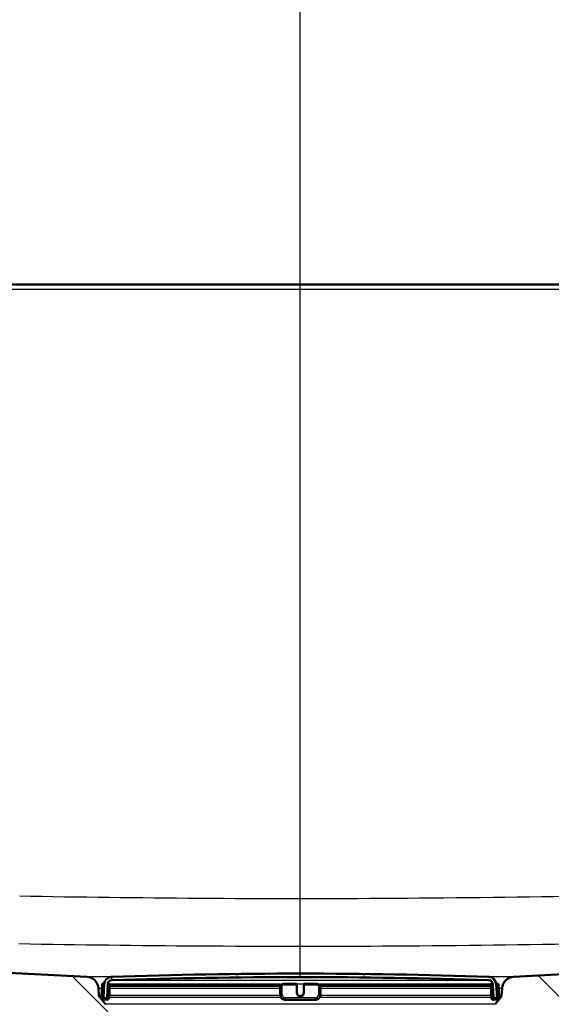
# Model space of a CAD drawing. Header units: millimetres. Extents: x 100 to 2000, y 93 to 2870.
# Tile 33 of 36: x 571 to 725, y 1561 to 1845. Entities that reach past the tile are written whole.
import ezdxf

# ---------------------------------------------------------------- set-up
doc = ezdxf.new("R2010")
doc.units = ezdxf.units.MM
doc.header["$LTSCALE"] = 10
for name, color, linetype, lineweight in [('Dimensions(ISO)', 7, 'Continuous', 25), ('Hatch', 7, 'Continuous', 9), ('Visible Edges(ISO)', 7, 'Continuous', 50), ('Visible Tangent Edges(ISO)', 7, 'Continuous', 25)]:
    doc.layers.add(name, color=color, linetype=linetype, lineweight=lineweight)
doc.styles.add('Text_3.5mm', font='arial.ttf', dxfattribs={"width": 0.8999999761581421})
doc.dimstyles.new('KS-STANDARD', dxfattribs={"dimscale": 10, "dimtxt": 3.5, "dimasz": 2.5, "dimexe": 3.175, "dimexo": 0, "dimgap": 0.7999999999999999, "dimtad": 1, "dimdec": 1, "dimrnd": 1e-08, "dimtxsty": 'Text_3.5mm', "dimcen": 0.09, "dimdle": 10, "dimclrd": 7, "dimclre": 7, "dimclrt": 7, "dimadec": 0, "dimazin": 2, "dimtfac": 0.7142857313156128, "dimtdec": 4, "dimtmove": 0, "dimatfit": 3, "dimfxl": 0, "dimtolj": 1, "dimlwd": 25, "dimlwe": 25, "dimarcsym": 0})

# ---------------------------------------------------------------- blocks, each defined once
blk = doc.blocks.new('*D6')
at = {"layer": 'Defpoints', "color": 0, "linetype": 'Continuous'}
for p in [(400.640752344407, 2170.878173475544), (400.640752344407, 1762.747173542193), (1000.6407523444, 1762.747173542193)]:
    blk.add_point(p, dxfattribs=at)
at = {"layer": 'Dimensions(ISO)', "color": 7, "linetype": 'Continuous', "lineweight": 25}
for p, q in [((400.640752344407, 1762.747173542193), (400.640752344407, 2202.628173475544)), ((1000.6407523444, 1762.747173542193), (1000.6407523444, 2202.628173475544)), ((975.6407523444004, 2170.878173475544), (425.640752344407, 2170.878173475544))]:
    blk.add_line(p, q, dxfattribs=at)
at = {"layer": 'Dimensions(ISO)', "color": 7, "linetype": 'Continuous'}
for points in [[(425.640752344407, 2175.04484014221), (425.640752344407, 2166.711506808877), (400.640752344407, 2170.878173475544)], [(975.6407523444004, 2175.04484014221), (975.6407523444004, 2166.711506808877), (1000.6407523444, 2170.878173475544)]]:
    blk.add_solid(points, dxfattribs=at)
at = {"layer": 'Dimensions(ISO)', "color": 7, "linetype": 'Continuous', "lineweight": 25, "insert": (665.8102619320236, 2196.748228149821), "char_height": 35, "attachment_point": 4, "style": 'Text_3.5mm'}
blk.add_mtext('\\A1;600', dxfattribs=at)
blk = doc.blocks.new('*D7')
at = {"layer": 'Defpoints', "color": 0, "linetype": 'Continuous'}
for p in [(1000.640752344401, 1732.747173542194), (1083.83494740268, 1732.747173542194), (653.8787077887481, 1459.554999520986)]:
    blk.add_point(p, dxfattribs=at)
at = {"layer": 'Dimensions(ISO)', "color": 7, "linetype": 'Continuous', "lineweight": 25}
for p, q in [((1000.640752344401, 1732.747173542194), (1115.58494740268, 1732.747173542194)), ((1083.83494740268, 1484.554999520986), (1083.83494740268, 1707.747173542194)), ((653.8787077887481, 1459.554999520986), (1115.58494740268, 1459.554999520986))]:
    blk.add_line(p, q, dxfattribs=at)
at = {"layer": 'Dimensions(ISO)', "color": 7, "linetype": 'Continuous'}
for points in [[(1079.668280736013, 1707.747173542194), (1088.001614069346, 1707.747173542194), (1083.83494740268, 1732.747173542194)], [(1079.668280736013, 1484.554999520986), (1088.001614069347, 1484.554999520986), (1083.83494740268, 1459.554999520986)]]:
    blk.add_solid(points, dxfattribs=at)
at = {"layer": 'Dimensions(ISO)', "color": 7, "linetype": 'Continuous', "lineweight": 25, "insert": (1057.952955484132, 1575.238151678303), "char_height": 35, "attachment_point": 4, "rotation": 90, "style": 'Text_3.5mm'}
blk.add_mtext('\\A1;273', dxfattribs=at)
blk = doc.blocks.new('*D11')
at = {"layer": 'Defpoints', "color": 0, "linetype": 'Continuous'}
for p in [(652.0407523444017, 2055.028946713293), (400.640752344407, 1762.747173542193), (652.0407523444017, 1568.909233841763)]:
    blk.add_point(p, dxfattribs=at)
at = {"layer": 'Dimensions(ISO)', "color": 7, "linetype": 'Continuous', "lineweight": 25}
for p, q in [((400.640752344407, 1762.747173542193), (400.640752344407, 2086.778946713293)), ((652.0407523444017, 1568.909233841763), (652.0407523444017, 2086.778946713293)), ((425.640752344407, 2055.028946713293), (627.0407523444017, 2055.028946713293))]:
    blk.add_line(p, q, dxfattribs=at)
at = {"layer": 'Dimensions(ISO)', "color": 7, "linetype": 'Continuous'}
for points in [[(425.640752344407, 2059.195613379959), (425.640752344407, 2050.862280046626), (400.640752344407, 2055.028946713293)], [(627.0407523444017, 2059.195613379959), (627.0407523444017, 2050.862280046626), (652.0407523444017, 2055.028946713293)]]:
    blk.add_solid(points, dxfattribs=at)
at = {"layer": 'Dimensions(ISO)', "color": 7, "linetype": 'Continuous', "lineweight": 25, "insert": (494.8143205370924, 2080.89900138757), "char_height": 35, "attachment_point": 4, "style": 'Text_3.5mm'}
blk.add_mtext('\\A1;251', dxfattribs=at)

msp = doc.modelspace()

# ---------------------------------------------------------------- hatches: boundary and pattern name
at = {"layer": 'Hatch'}
h = msp.add_hatch(dxfattribs=at)
h.set_pattern_fill('ANSI31', color=256, scale=254, angle=90, style=0)
h.set_pattern_definition([(135, (0, 0), (-22.45064030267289, -22.45064030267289), [])])
edge = h.paths.add_edge_path()
edge.add_line((592.0407523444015, 1553.054999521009), (607.3704842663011, 1553.054999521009))
edge.add_line((607.370484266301, 1553.054999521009), (607.2346837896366, 1554.997036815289))
edge.add_ellipse((606.9363978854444, 1553.834700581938), major_axis=(1.199268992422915, -0.04187939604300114), ratio=1, start_angle=77.60699785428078, end_angle=90.00000000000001)
edge.add_line((606.9782772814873, 1555.033969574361), (595.0197517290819, 1555.451570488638))
edge.add_ellipse((595.0232416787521, 1555.55150957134), major_axis=(-0.0999390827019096, 0.003489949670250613), ratio=1, start_angle=0, end_angle=90.0000000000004, ccw=False)
edge.add_line((594.9233025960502, 1555.55499952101), (594.9372623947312, 1555.954755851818))
edge.add_ellipse((595.0372014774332, 1555.951265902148), major_axis=(0.003489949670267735, 0.09993908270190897), ratio=1, start_angle=2.000000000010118, end_angle=90, ccw=False)
edge.add_line((595.0372014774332, 1556.051265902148), (607.1609649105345, 1556.051265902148))
edge.add_line((607.1609649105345, 1556.051265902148), (607.0905091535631, 1557.058830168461))
edge.add_ellipse((606.0929451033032, 1556.989073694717), major_axis=(-0.06975647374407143, 0.9975640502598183), ratio=1, start_angle=270, end_angle=341.000000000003)
edge.add_line((606.3517641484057, 1557.954999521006), (596.3062503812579, 1560.646686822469))
edge.add_ellipse((596.5650694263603, 1561.612612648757), major_axis=(-0.9659258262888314, 0.258819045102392), ratio=1, start_angle=54.49999999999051, end_angle=90, ccw=False)
edge.add_line((595.7934448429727, 1560.97653442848), (594.1293007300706, 1562.99530266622))
edge.add_ellipse((594.9009253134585, 1563.631380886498), major_axis=(-0.6360782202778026, 0.7716245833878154), ratio=1, start_angle=54.50000000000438, end_angle=89.99999999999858, ccw=False)
edge.add_line((593.9033612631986, 1563.561624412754), (593.7567559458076, 1565.658178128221))
edge.add_ellipse((590.2652817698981, 1565.414030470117), major_axis=(-0.244147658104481, 3.491474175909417), ratio=1, start_angle=270, end_angle=352.9999999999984)
edge.add_line((590.4484576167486, 1568.909233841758), (565.9738150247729, 1570.191895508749))
edge.add_spline(control_points=[(565.9738150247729, 1570.191895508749), (564.3416157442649, 1570.277435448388), (562.7343163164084, 1570.629176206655), (559.6968412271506, 1571.837195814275), (558.2869852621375, 1572.685393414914), (555.5538675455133, 1575.009481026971), (554.3272492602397, 1576.553318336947), (552.5348314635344, 1580.024276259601), (551.9861684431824, 1581.918212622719), (551.8159338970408, 1583.864002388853)], knot_values=[-2.152596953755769, -2.152596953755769, -2.152596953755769, -2.152596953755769, -1.662265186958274, -1.662265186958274, -1.171933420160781, -1.171933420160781, -0.5859667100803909, -0.5859667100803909, 0, 0, 0, 0], degree=3, periodic=0)
edge.add_line((551.8159338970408, 1583.864002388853), (536.6009879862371, 1757.771629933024))
edge.add_ellipse((535.1066959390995, 1757.640896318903), major_axis=(-0.1307336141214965, 1.49429204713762), ratio=1, start_angle=269.9999999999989, end_angle=354.5000000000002)
edge.add_line((535.119785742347, 1759.140839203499), (526.6357881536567, 1759.214877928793))
edge.add_line((526.6357881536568, 1759.214877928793), (517.6826290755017, 1759.293010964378))
edge.add_line((517.6826290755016, 1759.293010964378), (517.6259065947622, 1752.79325846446))
edge.add_line((517.6259065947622, 1752.79325846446), (519.3402416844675, 1752.778297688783))
edge.add_ellipse((519.3315151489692, 1751.778335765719), major_axis=(0.9999619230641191, -0.008726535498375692), ratio=1, start_angle=9.999999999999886, end_angle=90, ccw=False)
edge.add_line((520.3178007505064, 1751.94338337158), (520.5290480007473, 1750.681019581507))
edge.add_ellipse((521.0221908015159, 1750.763543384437), major_axis=(0.08252380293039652, -0.4931428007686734), ratio=1, start_angle=269.9999999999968, end_angle=349.9999999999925)
edge.add_line((521.0178275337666, 1750.263562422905), (527.1553899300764, 1750.210000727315))
edge.add_ellipse((527.1161205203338, 1745.710172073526), major_axis=(4.499828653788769, -0.03926940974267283), ratio=1, start_angle=5.4999999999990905, end_angle=90, ccw=False)
edge.add_line((531.5989966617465, 1746.10237291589), (546.178565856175, 1579.457134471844))
edge.add_spline(control_points=[(546.1785658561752, 1579.457134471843), (546.3685002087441, 1577.28617488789), (546.9119941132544, 1575.160781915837), (548.6630475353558, 1571.169494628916), (549.8588930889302, 1569.330300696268), (553.082968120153, 1565.796509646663), (555.1972417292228, 1564.233853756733), (559.9057723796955, 1562.00693213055), (562.4550133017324, 1561.36395697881), (565.0557406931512, 1561.227658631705)], knot_values=[-2.870129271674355, -2.870129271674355, -2.870129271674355, -2.870129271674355, -2.216353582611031, -2.216353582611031, -1.562577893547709, -1.562577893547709, -0.7812889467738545, -0.7812889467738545, 0, 0, 0, 0], degree=3, periodic=0)
edge.add_line((565.0557406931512, 1561.227658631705), (579.5566584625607, 1560.467697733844))
edge.add_ellipse((579.0332989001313, 1550.481402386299), major_axis=(9.986295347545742, -0.5233595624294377), ratio=1, start_angle=37.86021752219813, end_angle=90, ccw=False)
edge.add_ellipse((595.4442776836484, 1561.9129278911), major_axis=(5.715762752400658, -8.205489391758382), ratio=1, start_angle=270, end_angle=302.2923472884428)
edge.add_ellipse((592.0407523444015, 1552.554999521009), major_axis=(0.1425082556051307, 0.4792613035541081), ratio=1, start_angle=16.559835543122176, end_angle=89.99999999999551, ccw=False)
edge = h.paths.add_edge_path()
edge.add_line((477.6376539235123, 1759.642478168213), (469.1536563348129, 1759.716516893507))
edge.add_ellipse((469.1798359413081, 1762.716402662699), major_axis=(-2.999885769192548, 0.02617960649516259), ratio=1, start_angle=5.500000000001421, end_angle=90, ccw=False)
edge.add_line((466.1912518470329, 1762.454935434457), (465.7605476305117, 1767.377907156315))
edge.add_ellipse((464.2662555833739, 1767.247173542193), major_axis=(-0.1307336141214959, 1.49429204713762), ratio=1, start_angle=270.0000000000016, end_angle=354.9999999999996)
edge.add_line((464.2662555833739, 1768.747173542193), (447.4590858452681, 1768.747173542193))
edge.add_ellipse((447.4590858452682, 1767.247173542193), major_axis=(-1.500000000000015, -3.54769216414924e-14), ratio=1, start_angle=270, end_angle=355.9999999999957)
edge.add_line((445.9627397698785, 1767.351808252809), (445.6407523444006, 1762.747173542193))
edge.add_line((445.6407523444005, 1762.747173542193), (451.6407523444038, 1762.747173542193))
edge.add_line((451.6407523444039, 1762.747173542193), (452.4897523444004, 1762.747173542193))
edge.add_ellipse((452.4897523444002, 1761.747173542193), major_axis=(1.00000000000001, -3.347676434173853e-17), ratio=1, start_angle=0, end_angle=90, ccw=False)
edge.add_line((453.4897523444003, 1761.747173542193), (453.4897523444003, 1758.761465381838))
edge.add_ellipse((451.1825489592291, 1756.843963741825), major_axis=(1.917501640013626, -2.307203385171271), ratio=1, start_angle=65.2702513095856, end_angle=90, ccw=False)
edge.add_line((454.0803264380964, 1757.620420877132), (457.4698045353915, 1744.970716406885))
edge.add_ellipse((460.3675820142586, 1745.747173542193), major_axis=(0.7764571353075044, -2.897777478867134), ratio=1, start_angle=269.9999999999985, end_angle=345.000000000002)
edge.add_line((460.3675820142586, 1742.747173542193), (462.5138133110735, 1742.747173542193))
edge.add_ellipse((462.5138133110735, 1745.747173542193), major_axis=(3.000000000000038, 3.542670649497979e-14), ratio=1, start_angle=270, end_angle=345.7615499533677)
edge.add_line((465.4216548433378, 1745.009299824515), (466.1025618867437, 1747.692644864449))
edge.add_ellipse((469.9796839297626, 1746.70881324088), major_axis=(0.9838316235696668, 3.877122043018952), ratio=1, start_angle=13.738450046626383, end_angle=89.99999999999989, ccw=False)
edge.add_line((470.0145900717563, 1750.708660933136), (483.0985369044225, 1750.594479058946))
edge.add_ellipse((483.1029001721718, 1751.094460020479), major_axis=(0.4999809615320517, -0.004363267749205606), ratio=1, start_angle=269.9999999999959, end_angle=350.0000000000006)
edge.add_line((483.5945276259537, 1751.003342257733), (483.8277739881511, 1752.261827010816))
edge.add_ellipse((484.8110288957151, 1752.079591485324), major_axis=(0.1822355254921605, 0.9832549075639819), ratio=1, start_angle=10.000000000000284, end_angle=90, ccw=False)
edge.add_line((484.8197554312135, 1753.079553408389), (486.534090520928, 1753.064592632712))
edge.add_line((486.534090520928, 1753.064592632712), (486.5908130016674, 1759.564345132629))
edge.add_line((486.5908130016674, 1759.564345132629), (477.6376539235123, 1759.642478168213))
edge = h.paths.add_edge_path()
edge.add_line((707.1794156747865, 1553.054999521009), (712.0407523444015, 1553.054999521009))
edge.add_ellipse((712.0407523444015, 1552.554999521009), major_axis=(0.5000000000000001, -3.061616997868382e-17), ratio=1, start_angle=16.55983554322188, end_angle=89.99999999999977, ccw=False)
edge.add_ellipse((708.6372270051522, 1561.9129278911), major_axis=(9.215420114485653, 3.88278664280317), ratio=1, start_angle=270, end_angle=302.2923472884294)
edge.add_ellipse((725.0482057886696, 1550.481402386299), major_axis=(5.715762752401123, 8.205489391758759), ratio=1, start_angle=37.860217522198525, end_angle=90, ccw=False)
edge.add_line((724.5248462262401, 1560.467697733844), (906.9959217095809, 1570.030601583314))
edge.add_spline(control_points=[(906.9959217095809, 1570.030601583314), (909.1721874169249, 1570.144654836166), (911.3152533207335, 1570.613642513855), (915.3652201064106, 1572.224335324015), (917.2450280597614, 1573.355265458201), (920.8891850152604, 1576.454048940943), (922.5246760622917, 1578.512498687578), (924.9145664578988, 1583.140442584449), (925.6461171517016, 1585.665691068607), (925.873096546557, 1588.260077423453)], knot_values=[-2.870129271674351, -2.870129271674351, -2.870129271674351, -2.870129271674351, -2.21635358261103, -2.21635358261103, -1.562577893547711, -1.562577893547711, -0.7812889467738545, -0.7812889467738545, 0, 0, 0, 0], degree=3, periodic=0)
edge.add_line((925.873096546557, 1588.260077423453), (936.9858006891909, 1715.278866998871))
edge.add_ellipse((1036.605270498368, 1706.563292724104), major_axis=(8.71557427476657, 99.61946980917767), ratio=0.9999999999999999, start_angle=77.0000000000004, end_angle=90, ccw=False)
edge.add_line((941.49961886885, 1737.4649921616), (943.0540657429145, 1742.249087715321))
edge.add_ellipse((924.0329354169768, 1748.429427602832), major_axis=(19.02113032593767, -6.180339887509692), ratio=1, start_angle=0, end_angle=2.999999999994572)
edge.add_line((943.3514519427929, 1743.25304670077), (947.2011782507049, 1757.620420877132))
edge.add_ellipse((950.0989557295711, 1756.843963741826), major_axis=(0.7764571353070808, 2.897777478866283), ratio=1, start_angle=65.27025130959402, end_angle=90.00000000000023, ccw=False)
edge.add_line((947.7917523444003, 1758.761465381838), (947.7917523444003, 1761.747173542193))
edge.add_ellipse((948.7917523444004, 1761.747173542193), major_axis=(4.555262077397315e-14, 1.00000000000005), ratio=1, start_angle=4.604316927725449e-12, end_angle=89.99999999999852, ccw=False)
edge.add_line((948.7917523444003, 1762.747173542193), (949.6407523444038, 1762.747173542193))
edge.add_line((949.6407523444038, 1762.747173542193), (955.6407523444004, 1762.747173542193))
edge.add_line((955.6407523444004, 1762.747173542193), (955.3187649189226, 1767.351808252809))
edge.add_ellipse((953.8224188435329, 1767.247173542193), major_axis=(-0.1046347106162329, 1.496346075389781), ratio=1, start_angle=269.9999999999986, end_angle=355.999999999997)
edge.add_line((953.8224188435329, 1768.747173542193), (937.0152491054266, 1768.747173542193))
edge.add_ellipse((937.0152491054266, 1767.247173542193), major_axis=(-1.499999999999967, 3.557735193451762e-14), ratio=1, start_angle=270, end_angle=355.0000000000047)
edge.add_line((935.520957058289, 1767.377907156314), (920.2357285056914, 1592.666945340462))
edge.add_spline(control_points=[(920.2357285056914, 1592.666945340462), (920.0932777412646, 1591.038725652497), (919.685657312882, 1589.444680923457), (918.3723672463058, 1586.451215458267), (917.475483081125, 1585.071820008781), (915.057426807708, 1582.421476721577), (913.4717216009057, 1581.249484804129), (909.9403236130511, 1579.579293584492), (908.0283929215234, 1579.097062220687), (906.0778473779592, 1578.994838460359)], knot_values=[-2.152596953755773, -2.152596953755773, -2.152596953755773, -2.152596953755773, -1.662265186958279, -1.662265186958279, -1.171933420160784, -1.171933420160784, -0.5859667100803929, -0.5859667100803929, 0, 0, 0, 0], degree=3, periodic=0)
edge.add_line((906.0778473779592, 1578.994838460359), (713.6330470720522, 1568.909233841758))
edge.add_ellipse((713.8162229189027, 1565.414030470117), major_axis=(-3.495203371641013, -0.1831758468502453), ratio=1, start_angle=270.0000000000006, end_angle=353.0000000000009)
edge.add_line((710.3247487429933, 1565.658178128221), (710.1781434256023, 1563.561624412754))
edge.add_ellipse((709.1805793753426, 1563.631380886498), major_axis=(-0.06975647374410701, -0.9975640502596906), ratio=1, start_angle=54.49999999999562, end_angle=90, ccw=False)
edge.add_line((709.9522039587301, 1562.99530266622), (708.288059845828, 1560.97653442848))
edge.add_ellipse((707.5164352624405, 1561.612612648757), major_axis=(-0.6360782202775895, -0.7716245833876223), ratio=1, start_angle=54.49999999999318, end_angle=89.99999999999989, ccw=False)
edge.add_line((707.7752543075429, 1560.646686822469), (697.7297405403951, 1557.954999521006))
edge.add_ellipse((697.9885595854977, 1556.989073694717), major_axis=(-0.9659258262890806, -0.2588190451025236), ratio=1, start_angle=270.0000000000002, end_angle=341.0000000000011)
edge.add_line((696.9909955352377, 1557.058830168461), (696.9205397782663, 1556.051265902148))
edge.add_line((696.9205397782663, 1556.051265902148), (709.0443032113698, 1556.051265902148))
edge.add_ellipse((709.0443032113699, 1555.951265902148), major_axis=(0.1, -6.123233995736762e-18), ratio=1, start_angle=2.000000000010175, end_angle=90, ccw=False)
edge.add_line((709.1442422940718, 1555.954755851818), (709.1582020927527, 1555.55499952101))
edge.add_ellipse((709.058263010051, 1555.55150957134), major_axis=(0.003489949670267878, -0.09993908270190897), ratio=1, start_angle=0, end_angle=90, ccw=False)
edge.add_line((709.0617529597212, 1555.451570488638), (697.1032274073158, 1555.033969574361))
edge.add_ellipse((697.1451068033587, 1553.834700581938), major_axis=(1.162336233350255, 0.2982859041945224), ratio=1, start_angle=77.60699785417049, end_angle=90.0000000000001)
edge.add_line((696.8468208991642, 1554.997036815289), (696.7110204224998, 1553.054999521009))
edge.add_line((696.7110204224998, 1553.054999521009), (707.1794156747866, 1553.054999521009))
h = msp.add_hatch(dxfattribs=at)
h.set_pattern_fill('ANSI31', color=256, scale=254, angle=75.00000000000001, style=0)
h.set_pattern_definition([(120, (0, 0), (-27.49630657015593, -15.875), [])])
edge = h.paths.add_edge_path()
edge.add_ellipse((595.3316535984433, 1562.938536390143), major_axis=(-0.00523359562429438, -0.09986295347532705), ratio=1, start_angle=270.0000000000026, end_angle=296.589049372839)
edge.add_ellipse((595.3316535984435, 1562.938536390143), major_axis=(0.04001738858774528, -0.0916439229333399), ratio=1, start_angle=270.0000000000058, end_angle=333.4109506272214)
edge.add_line((595.3264200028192, 1562.838673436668), (596.1253236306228, 1562.796804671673))
edge.add_ellipse((596.1305572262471, 1562.89666762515), major_axis=(0.09986295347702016, -0.005233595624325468), ratio=1, start_angle=269.9999999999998, end_angle=272.9999999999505)
edge.add_ellipse((596.1305572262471, 1562.896667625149), major_axis=(0.1000000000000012, -6.123233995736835e-18), ratio=1, start_angle=270, end_angle=357.0000000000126)
edge.add_line((596.2304201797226, 1562.891434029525), (596.4338611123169, 1566.773318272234))
edge.add_ellipse((597.6322165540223, 1566.710515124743), major_axis=(0.06280314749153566, 1.198355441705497), ratio=1, start_angle=4.955554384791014, end_angle=89.99999999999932, ccw=False)
edge.add_ellipse((652.0407523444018, -26.7858895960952), major_axis=(1594.695705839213, 54.4494848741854), ratio=1, start_angle=86.0888912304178, end_angle=90, ccw=False)
edge.add_ellipse((706.4492881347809, 1566.710515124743), major_axis=(1.199301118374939, -0.04094908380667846), ratio=1, start_angle=4.955554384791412, end_angle=89.99999999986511, ccw=False)
edge.add_line((707.6476435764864, 1566.773318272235), (707.8510845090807, 1562.891434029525))
edge.add_ellipse((707.9509474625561, 1562.896667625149), major_axis=(0.005233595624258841, -0.09986295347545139), ratio=1, start_angle=269.9999999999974, end_angle=357.0000000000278)
edge.add_ellipse((707.9509474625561, 1562.89666762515), major_axis=(0.1000000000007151, 2.663922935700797e-14), ratio=1, start_angle=269.9999999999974, end_angle=272.9999999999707)
edge.add_line((707.9561810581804, 1562.796804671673), (708.755084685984, 1562.838673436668))
edge.add_ellipse((708.7498510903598, 1562.938536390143), major_axis=(0.09986295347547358, 0.005233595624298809), ratio=1, start_angle=269.9999999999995, end_angle=332.7180519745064)
edge.add_ellipse((708.7498510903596, 1562.938536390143), major_axis=(0.09115328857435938, -0.04112271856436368), ratio=0.9999999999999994, start_angle=8.396664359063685e-12, end_angle=27.28194802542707)
edge.add_line((708.8497140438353, 1562.943769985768), (708.8315946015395, 1563.289509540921))
edge.add_line((708.8315946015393, 1563.289509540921), (708.6462731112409, 1566.825654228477))
edge.add_ellipse((706.4492881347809, 1566.710515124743), major_axis=(-0.1151391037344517, 2.196984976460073), ratio=1, start_angle=269.9999999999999, end_angle=355.044445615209)
edge.add_ellipse((652.0407523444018, -26.78588959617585), major_axis=(-1595.695123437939, 54.48360911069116), ratio=1, start_angle=270, end_angle=273.9111087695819)
edge.add_ellipse((597.6322165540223, 1566.710515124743), major_axis=(-2.198718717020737, -0.07507332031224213), ratio=1, start_angle=269.9999999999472, end_angle=355.044445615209)
edge.add_line((595.4352315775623, 1566.825654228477), (595.2503736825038, 1563.29835546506))
edge.add_line((595.2503736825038, 1563.29835546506), (595.231790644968, 1562.943769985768))
h = msp.add_hatch(dxfattribs=at)
h.set_pattern_fill('ANSI31', color=256, scale=254, angle=105, style=0)
h.set_pattern_definition([(150, (0, 0), (-15.875, -27.49630657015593), [])])
edge = h.paths.add_edge_path()
edge.add_ellipse((595.0578505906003, 1563.244181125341), major_axis=(0.01046719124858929, 0.1997259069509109), ratio=1, start_angle=269.9999999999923, end_angle=288.7161445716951)
edge.add_ellipse((595.0578505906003, 1563.244181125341), major_axis=(-0.05417433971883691, 0.1925230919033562), ratio=1, start_angle=270.0000000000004, end_angle=341.2838554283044)
edge.add_line((595.0683177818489, 1563.443907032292), (594.868591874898, 1563.454374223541))
edge.add_ellipse((594.8581246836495, 1563.25464831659), major_axis=(-0.1997259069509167, 0.01046719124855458), ratio=1, start_angle=269.999999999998, end_angle=359.9999999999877)
edge.add_line((594.6583987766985, 1563.265115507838), (594.6426979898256, 1562.965526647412))
edge.add_ellipse((595.2418757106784, 1562.934125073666), major_axis=(-0.0314015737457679, -0.5991777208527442), ratio=1, start_angle=270.0000000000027, end_angle=359.9999999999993)
edge.add_line((595.2104741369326, 1562.334947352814), (596.2091036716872, 1562.28261139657))
edge.add_ellipse((596.240505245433, 1562.881789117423), major_axis=(0.5991777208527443, -0.03140157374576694), ratio=1, start_angle=269.9999999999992, end_angle=359.9999999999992)
edge.add_line((596.8396829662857, 1562.850387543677), (596.8553837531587, 1563.149976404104))
edge.add_ellipse((596.6556578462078, 1563.160443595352), major_axis=(0.01046719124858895, 0.1997259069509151), ratio=1, start_angle=269.9999999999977, end_angle=359.9999999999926)
edge.add_line((596.6661250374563, 1563.360169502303), (596.4663991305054, 1563.370636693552))
edge.add_ellipse((596.4559319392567, 1563.170910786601), major_axis=(-0.1997259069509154, 0.01046719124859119), ratio=0.9999999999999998, start_angle=269.9999999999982, end_angle=359.9999999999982)
edge.add_line((596.2562060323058, 1563.18137797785), (596.2248044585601, 1562.582200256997))
edge.add_line((596.2248044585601, 1562.582200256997), (595.2261749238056, 1562.63453621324))
edge.add_line((595.2261749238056, 1562.63453621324), (595.2400096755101, 1562.898519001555))
edge.add_line((595.2400096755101, 1562.898519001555), (595.2575764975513, 1563.233713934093))
h = msp.add_hatch(dxfattribs=at)
h.set_pattern_fill('ANSI31', color=256, scale=254, angle=-15, style=0)
h.set_pattern_definition([(30, (0, 0), (-15.875, 27.49630657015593), [])])
edge = h.paths.add_edge_path()
edge.add_ellipse((707.6255727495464, 1563.160443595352), major_axis=(-0.01046719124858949, 0.1997259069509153), ratio=1, start_angle=269.9999999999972, end_angle=359.9999999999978)
edge.add_line((707.6151055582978, 1563.360169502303), (707.4153796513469, 1563.349702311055))
edge.add_ellipse((707.4258468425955, 1563.149976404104), major_axis=(-0.1997259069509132, -0.01046719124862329), ratio=1, start_angle=269.9999999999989, end_angle=359.9999999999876)
edge.add_line((707.2261209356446, 1563.139509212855), (707.2418217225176, 1562.839920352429))
edge.add_ellipse((707.8409994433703, 1562.871321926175), major_axis=(0.03140157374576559, -0.5991777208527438), ratio=1, start_angle=270.0000000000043, end_angle=360.000000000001)
edge.add_line((707.872401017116, 1562.272144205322), (708.8710305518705, 1562.324480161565))
edge.add_ellipse((708.8396289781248, 1562.923657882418), major_axis=(0.5991777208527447, 0.0314015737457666), ratio=1, start_angle=269.9999999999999, end_angle=360.0000000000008)
edge.add_line((709.4388066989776, 1562.955059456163), (709.4231059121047, 1563.25464831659))
edge.add_ellipse((709.2233800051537, 1563.244181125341), major_axis=(-0.01046719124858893, 0.1997259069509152), ratio=1, start_angle=270.0000000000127, end_angle=359.9999999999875)
edge.add_line((709.2129128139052, 1563.443907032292), (709.0131869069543, 1563.433439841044))
edge.add_ellipse((709.0236540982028, 1563.233713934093), major_axis=(-0.1997259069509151, -0.01046719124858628), ratio=1, start_angle=270.0000000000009, end_angle=340.8007799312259)
edge.add_ellipse((709.0236540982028, 1563.233713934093), major_axis=(-0.05579560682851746, -0.1920594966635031), ratio=1, start_angle=270.0000000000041, end_angle=289.1992200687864)
edge.add_line((708.8239281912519, 1563.223246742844), (708.8410043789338, 1562.897413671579))
edge.add_line((708.8410043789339, 1562.897413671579), (708.8553297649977, 1562.624069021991))
edge.add_line((708.8553297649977, 1562.624069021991), (707.8567002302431, 1562.571733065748))
edge.add_line((707.8567002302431, 1562.571733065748), (707.8252986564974, 1563.170910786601))

# ---------------------------------------------------------------- linework, layer by layer
at = {"layer": 'Visible Edges(ISO)'}
for p, q in [((915.5970630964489, 1768.747173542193), (527.2189942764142, 1768.747173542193)), ((906.0778473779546, 1578.994838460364), (713.6330470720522, 1568.909233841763)), ((590.448457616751, 1568.909233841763), (565.973815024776, 1570.191895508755)), ((594.8415746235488, 1566.760318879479), (594.72120192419, 1564.463470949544)), ((595.2514936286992, 1566.939110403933), (595.0517677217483, 1566.949577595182)), ((595.4352315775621, 1566.825654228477), (595.231790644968, 1562.943769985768)), ((596.2304201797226, 1562.891434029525), (596.4338611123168, 1566.773318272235)), ((596.8493008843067, 1566.855372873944), (596.6495749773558, 1566.865840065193)), ((596.9181869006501, 1564.348331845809), (597.038559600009, 1566.645179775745)), ((597.0200434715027, 1566.29187099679), (646.2636996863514, 1566.29187099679)), ((646.2636996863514, 1565.657017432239), (646.2636996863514, 1566.292053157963)), ((647.3516762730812, 1566.855646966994), (650.8407523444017, 1566.855646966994)), ((651.0407523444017, 1566.645179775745), (651.0407523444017, 1566.655646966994)), ((651.0407523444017, 1564.348331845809), (651.0407523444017, 1566.645179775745)), ((653.0407523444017, 1566.655646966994), (653.0407523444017, 1566.645179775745)), ((653.0407523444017, 1566.645179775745), (653.0407523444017, 1564.348331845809)), ((653.2407523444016, 1566.855646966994), (656.7298284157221, 1566.855646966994)), ((657.8178050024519, 1566.292053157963), (657.8178050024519, 1565.657017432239)), ((657.8178050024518, 1566.29187099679), (707.0609126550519, 1566.29187099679)), ((707.0429450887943, 1566.634712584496), (707.1633177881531, 1564.337864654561)), ((707.4319297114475, 1566.855372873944), (707.2322038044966, 1566.844905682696)), ((707.6476435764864, 1566.773318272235), (707.8510845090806, 1562.891434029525)), ((708.8497140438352, 1562.943769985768), (708.6462731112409, 1566.825654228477)), ((709.0297369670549, 1566.939110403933), (708.830011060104, 1566.928643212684)), ((709.3603027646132, 1564.453003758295), (709.2399300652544, 1566.749851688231)), ((593.9033612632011, 1563.56162441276), (593.75675594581, 1565.658178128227)), ((595.7934448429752, 1560.976534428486), (594.1293007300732, 1562.995302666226)), ((594.6583987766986, 1563.265115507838), (594.6426979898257, 1562.965526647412)), ((594.72120192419, 1564.463470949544), (594.6583987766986, 1563.265115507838)), ((595.0683177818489, 1563.443907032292), (594.868591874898, 1563.454374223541)), ((595.2261749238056, 1562.63453621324), (595.2575764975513, 1563.233713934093)), ((596.2562060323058, 1563.181377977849), (596.2248044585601, 1562.582200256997)), ((596.2923703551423, 1563.871434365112), (596.2562060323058, 1563.181377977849)), ((596.6661250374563, 1563.360169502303), (596.4663991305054, 1563.370636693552)), ((596.8396829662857, 1562.850387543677), (596.8553837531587, 1563.149976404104)), ((596.8553837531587, 1563.149976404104), (596.9181869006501, 1564.348331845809)), ((646.2101098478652, 1565.71982057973), (646.2101098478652, 1565.667484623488)), ((646.2101098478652, 1565.667484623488), (646.2101098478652, 1563.770088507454)), ((657.8713948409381, 1565.667484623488), (657.8713948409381, 1565.71982057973)), ((657.8713948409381, 1563.770088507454), (657.8713948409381, 1565.667484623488)), ((707.1633177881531, 1564.337864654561), (707.2261209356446, 1563.139509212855)), ((707.2261209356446, 1563.139509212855), (707.2418217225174, 1562.839920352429)), ((707.6151055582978, 1563.360169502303), (707.4153796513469, 1563.349702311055)), ((707.8252986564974, 1563.170910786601), (707.7857822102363, 1563.924929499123)), ((707.8567002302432, 1562.571733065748), (707.8252986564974, 1563.170910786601)), ((709.9522039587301, 1562.995302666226), (708.288059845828, 1560.976534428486)), ((708.8239281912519, 1563.223246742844), (708.8553297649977, 1562.624069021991)), ((709.2129128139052, 1563.443907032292), (709.0131869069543, 1563.433439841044)), ((709.4231059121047, 1563.25464831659), (709.3603027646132, 1564.453003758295)), ((709.4388066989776, 1562.955059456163), (709.4231059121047, 1563.25464831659)), ((710.3247487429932, 1565.658178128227), (710.1781434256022, 1563.56162441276)), ((595.2104741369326, 1562.334947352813), (596.2091036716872, 1562.28261139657)), ((596.2248044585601, 1562.582200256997), (595.2261749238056, 1562.63453621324)), ((595.3264200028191, 1562.838673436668), (596.1253236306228, 1562.796804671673)), ((596.1305572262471, 1562.796667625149), (596.2360442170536, 1562.796667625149)), ((656.3713948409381, 1562.271321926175), (647.7101098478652, 1562.271321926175)), ((707.8449119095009, 1562.796667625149), (707.9509474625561, 1562.796667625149)), ((708.8553297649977, 1562.624069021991), (707.8567002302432, 1562.571733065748)), ((707.872401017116, 1562.272144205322), (708.8710305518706, 1562.324480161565)), ((707.9561810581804, 1562.796804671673), (708.755084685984, 1562.838673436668))]:
    msp.add_line(p, q, dxfattribs=at)
for centre, radius, start, end in [((590.2652817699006, 1565.414030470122), 3.499999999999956, 3.999999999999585, 86.99999999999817), ((597.6322165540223, 1566.710515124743), 2.200000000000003, 91.95555438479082, 176.9999999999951), ((652.0407523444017, -26.78588959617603), 1596.625000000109, 88.04444561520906, 91.95555438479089), ((652.0407523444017, -26.78588959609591), 1595.625000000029, 88.04444561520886, 91.95555438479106), ((706.4492881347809, 1566.710515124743), 2.200000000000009, 3.000000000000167, 88.0444456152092), ((713.8162229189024, 1565.414030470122), 3.499999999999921, 92.99999999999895, 176.0000000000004), ((595.0413005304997, 1566.749851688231), 0.1999999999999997, 86.9999999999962, 177.0000000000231), ((595.2410264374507, 1566.739384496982), 0.1999999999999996, 15.71614457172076, 87.0000000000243), ((597.6322165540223, 1566.710515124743), 1.200000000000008, 91.95555438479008, 176.9999999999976), ((596.6391077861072, 1566.666114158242), 0.1999999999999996, 86.9999999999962, 168.1987935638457), ((596.8388336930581, 1566.655646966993), 0.1999999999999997, 357.0000000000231, 87.00000000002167), ((650.8407523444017, 1566.655646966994), 0.2, 0, 90), ((653.2407523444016, 1566.655646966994), 0.2, 90, 180), ((706.4492881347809, 1566.710515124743), 1.199999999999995, 3.000000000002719, 88.04444561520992), ((707.2426709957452, 1566.645179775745), 0.2, 93.00000000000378, 182.9999999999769), ((707.4423969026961, 1566.655646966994), 0.2000000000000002, 10.70774529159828, 93.00000000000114), ((708.8404782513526, 1566.728917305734), 0.1999999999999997, 93.00000000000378, 163.8007799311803), ((709.0402041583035, 1566.739384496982), 0.2, 2.999999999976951, 92.99999999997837), ((594.9009253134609, 1563.631380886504), 1.000000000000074, 184.0000000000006, 219.4999999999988), ((595.2418757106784, 1562.934125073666), 0.5999999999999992, 177.000000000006, 267.0000000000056), ((594.8581246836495, 1563.25464831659), 0.1999999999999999, 86.99999999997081, 177.0000000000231), ((595.0578505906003, 1563.244181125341), 0.2000000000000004, 357.0000000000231, 87.00000000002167), ((595.3316535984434, 1562.938536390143), 0.100000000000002, 177.0000000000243, 267.0000000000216), ((596.4559319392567, 1563.170910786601), 0.2000000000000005, 86.9999999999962, 177.0000000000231), ((596.6556578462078, 1563.160443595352), 0.2000000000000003, 357.0000000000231, 87.00000000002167), ((707.4258468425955, 1563.149976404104), 0.2000000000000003, 93.00000000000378, 183.0000000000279), ((707.6255727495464, 1563.160443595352), 0.2000000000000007, 2.999999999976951, 92.99999999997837), ((708.7498510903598, 1562.938536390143), 0.100000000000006, 272.9999999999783, 2.999999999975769), ((709.0236540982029, 1563.233713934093), 0.2000000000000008, 93.00000000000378, 182.9999999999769), ((708.8396289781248, 1562.923657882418), 0.5999999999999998, 273.0000000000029, 2.999999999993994), ((709.2233800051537, 1563.244181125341), 0.2000000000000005, 2.999999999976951, 92.99999999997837), ((709.1805793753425, 1563.631380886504), 0.9999999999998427, 320.4999999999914, 355.9999999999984), ((596.1305572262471, 1562.896667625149), 0.1000000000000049, 267.0000000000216, 357.0000000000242), ((596.240505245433, 1562.881789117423), 0.5999999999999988, 266.9999999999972, 357.0000000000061), ((707.8409994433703, 1562.871321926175), 0.6, 182.9999999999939, 272.9999999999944), ((707.9509474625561, 1562.896667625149), 0.1000000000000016, 182.9999999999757, 272.9999999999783)]:
    msp.add_arc(centre, radius, start, end, dxfattribs=at)
for centre, major_axis, ratio, start_param, end_param in [((646.8101098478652, 1565.71982057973), (-0.5999999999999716, 3.035766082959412e-16), 0.05233595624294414, 5.857324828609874, 6.283185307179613), ((646.8101098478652, 1565.667484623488), (-0.5999999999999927, 4.286172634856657e-16), 0.05233595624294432, 1.479949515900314e-12, 0.5235987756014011), ((646.4636996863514, 1565.657017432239), (-0.2000000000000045, 9.147955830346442e-17), 0.05233595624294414, 0, 0.5235987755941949), ((657.2713948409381, 1565.667484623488), (0.5999999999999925, -3.117081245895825e-16), 0.05233595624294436, 5.759586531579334, 6.283185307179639), ((657.617805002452, 1565.657017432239), (0.2000000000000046, -3.169309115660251e-16), 0.05233595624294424, 5.759586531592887, 6.283185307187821), ((657.2713948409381, 1565.71982057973), (0.6000000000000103, -2.356746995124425e-16), 0.05233595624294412, 0, 0.4258604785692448)]:
    msp.add_ellipse(centre, major_axis=major_axis, ratio=ratio, start_param=start_param, end_param=end_param, dxfattribs=at)
for points, knots in [([(647.7101098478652, 1562.271321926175), (647.5531163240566, 1562.271321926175), (647.3961473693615, 1562.29614736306), (647.0974811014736, 1562.393056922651), (646.9558311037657, 1562.465126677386), (646.7016659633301, 1562.649535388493), (646.5891923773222, 1562.761846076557), (646.4044366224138, 1563.015792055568), (646.3321858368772, 1563.157386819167), (646.2350139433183, 1563.456041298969), (646.2101098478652, 1563.613051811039), (646.2101098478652, 1563.770088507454)], [1.570796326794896, 1.570796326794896, 1.570796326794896, 1.570796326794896, 1.884955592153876, 1.884955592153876, 2.199114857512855, 2.199114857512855, 2.513274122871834, 2.513274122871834, 2.827433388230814, 2.827433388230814, 3.141592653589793, 3.141592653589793, 3.141592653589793, 3.141592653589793]), ([(651.0407523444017, 1564.358799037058), (651.0407523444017, 1564.252272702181), (651.0579740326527, 1564.145764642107), (651.1251258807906, 1563.943536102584), (651.175040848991, 1563.847849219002), (651.3025114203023, 1563.677001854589), (651.3800366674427, 1563.601864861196), (651.5548443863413, 1563.479753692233), (651.6520890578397, 1563.432790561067), (651.8564559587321, 1563.371786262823), (651.9635393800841, 1563.357746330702), (652.1767213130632, 1563.364002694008), (652.2827823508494, 1563.384294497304), (652.4831705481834, 1563.457157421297), (652.5774609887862, 1563.509719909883), (652.7447460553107, 1563.641809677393), (652.8177049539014, 1563.72132219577), (652.9349085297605, 1563.899267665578), (652.9791224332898, 1563.997676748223), (653.0292775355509, 1564.184656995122), (653.0407523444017, 1564.271724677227), (653.0407523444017, 1564.358799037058)], [3.141592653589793, 3.141592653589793, 3.141592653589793, 3.141592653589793, 3.461786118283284, 3.461786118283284, 3.781940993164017, 3.781940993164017, 4.10199579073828, 4.10199579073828, 4.421929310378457, 4.421929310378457, 4.741768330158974, 4.741768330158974, 5.061576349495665, 5.061576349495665, 5.381428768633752, 5.381428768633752, 5.701383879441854, 5.701383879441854, 6.021459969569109, 6.021459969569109, 6.283185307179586, 6.283185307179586, 6.283185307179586, 6.283185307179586]), ([(657.8713948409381, 1563.770088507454), (657.8713948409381, 1563.613051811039), (657.846490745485, 1563.456041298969), (657.7493188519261, 1563.157386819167), (657.6770680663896, 1563.015792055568), (657.4923123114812, 1562.761846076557), (657.3798387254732, 1562.649535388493), (657.1256735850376, 1562.465126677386), (656.9840235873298, 1562.393056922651), (656.6853573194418, 1562.29614736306), (656.5283883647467, 1562.271321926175), (656.3713948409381, 1562.271321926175)], [0, 0, 0, 0, 0.3141592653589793, 0.3141592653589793, 0.6283185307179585, 0.6283185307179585, 0.9424777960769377, 0.9424777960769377, 1.256637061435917, 1.256637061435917, 1.570796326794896, 1.570796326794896, 1.570796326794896, 1.570796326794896])]:
    msp.add_open_spline(points, degree=3, knots=knots, dxfattribs=at)
at = {"layer": 'Visible Tangent Edges(ISO)'}
for p, q in [((527.2070448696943, 1767.377907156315), (915.5970630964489, 1767.377907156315)), ((597.5571432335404, 1568.909233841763), (590.448457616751, 1568.909233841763)), ((713.6330470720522, 1568.909233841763), (706.5243614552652, 1568.909233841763)), ((595.0413005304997, 1566.749851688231), (594.8415746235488, 1566.760318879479)), ((594.9209278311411, 1564.453003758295), (595.0413005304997, 1566.749851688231)), ((595.0517677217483, 1566.949577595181), (595.0413005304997, 1566.749851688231)), ((595.0413005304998, 1566.749851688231), (595.2410264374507, 1566.739384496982)), ((595.2410264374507, 1566.739384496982), (595.120653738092, 1564.442536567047)), ((595.2514936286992, 1566.939110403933), (595.2410264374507, 1566.739384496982)), ((595.2410264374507, 1566.739384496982), (595.4301908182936, 1566.729470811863)), ((596.4702668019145, 1566.773318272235), (596.4338611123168, 1566.773318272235)), ((596.4411655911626, 1566.676487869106), (596.6391077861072, 1566.666114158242)), ((596.5187350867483, 1564.369266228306), (596.6391077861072, 1566.666114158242)), ((596.6391077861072, 1566.666114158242), (596.6495749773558, 1566.865840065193)), ((596.6391077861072, 1566.666114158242), (596.8388336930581, 1566.655646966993)), ((596.8388336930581, 1566.655646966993), (596.7184609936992, 1564.358799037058)), ((596.8388336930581, 1566.655646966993), (596.8493008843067, 1566.855372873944)), ((597.038559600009, 1566.645179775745), (596.8388336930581, 1566.655646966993)), ((646.3285772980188, 1566.773318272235), (597.0005540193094, 1566.773318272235)), ((646.2836995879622, 1566.386637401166), (597.0250099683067, 1566.386637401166)), ((597.5912674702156, 1567.909816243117), (706.4902372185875, 1567.909816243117)), ((646.2904946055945, 1565.651783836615), (646.2904946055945, 1566.650413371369)), ((646.8101098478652, 1566.844905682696), (646.8101098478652, 1566.634712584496)), ((650.8407523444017, 1566.844905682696), (646.8101098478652, 1566.844905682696)), ((646.8101098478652, 1563.738686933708), (646.8101098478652, 1566.634712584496)), ((646.8101098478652, 1566.634712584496), (650.8407523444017, 1566.634712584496)), ((647.2292209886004, 1566.855372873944), (650.8407523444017, 1566.855372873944)), ((650.8407523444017, 1566.855372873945), (650.8407523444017, 1566.855646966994)), ((650.8407523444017, 1566.855372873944), (650.8407523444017, 1566.844905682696)), ((650.8407523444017, 1566.634712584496), (650.8407523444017, 1566.844905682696)), ((650.8407523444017, 1566.634712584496), (650.8407523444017, 1564.337864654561)), ((653.0790320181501, 1566.773318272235), (651.0024726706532, 1566.773318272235)), ((653.2407523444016, 1566.855646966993), (653.2407523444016, 1566.855372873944)), ((653.2407523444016, 1566.844905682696), (653.2407523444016, 1566.855372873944)), ((653.2407523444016, 1566.855372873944), (656.8522837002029, 1566.855372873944)), ((653.2407523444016, 1566.844905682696), (653.2407523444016, 1566.634712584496)), ((657.2713948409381, 1566.844905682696), (653.2407523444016, 1566.844905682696)), ((653.2407523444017, 1564.337864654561), (653.2407523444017, 1566.634712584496)), ((653.2407523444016, 1566.634712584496), (657.2713948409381, 1566.634712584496)), ((657.2713948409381, 1566.844905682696), (657.2713948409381, 1566.634712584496)), ((657.2713948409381, 1566.634712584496), (657.2713948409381, 1563.738686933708)), ((707.08911147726, 1566.773318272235), (657.7529273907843, 1566.773318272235)), ((657.7910100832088, 1566.650413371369), (657.7910100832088, 1565.651783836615)), ((707.0559461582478, 1566.386637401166), (657.7978051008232, 1566.386637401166)), ((707.2426709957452, 1566.645179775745), (707.0429450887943, 1566.634712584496)), ((707.2322038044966, 1566.844905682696), (707.2426709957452, 1566.645179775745)), ((707.2426709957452, 1566.645179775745), (707.4423969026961, 1566.655646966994)), ((707.363043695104, 1564.348331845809), (707.2426709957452, 1566.645179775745)), ((707.4319297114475, 1566.855372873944), (707.4423969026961, 1566.655646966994)), ((707.4423969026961, 1566.655646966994), (707.6408071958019, 1566.666045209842)), ((707.4423969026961, 1566.655646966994), (707.5627696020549, 1564.358799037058)), ((707.6476435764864, 1566.773318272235), (707.6041172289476, 1566.773318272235)), ((708.6518609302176, 1566.719032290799), (708.8404782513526, 1566.728917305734)), ((708.8404782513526, 1566.728917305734), (708.830011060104, 1566.928643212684)), ((708.8404782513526, 1566.728917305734), (709.0402041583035, 1566.739384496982)), ((708.9608509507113, 1564.432069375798), (708.8404782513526, 1566.728917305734)), ((709.0402041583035, 1566.739384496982), (709.0297369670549, 1566.939110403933)), ((709.2399300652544, 1566.749851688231), (709.0402041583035, 1566.739384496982)), ((709.0402041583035, 1566.739384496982), (709.1605768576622, 1564.442536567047)), ((593.75675594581, 1565.658178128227), (594.7838138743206, 1565.658178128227)), ((594.6739381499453, 1563.56162441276), (593.9033612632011, 1563.56162441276)), ((594.1293007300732, 1562.995302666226), (594.6442584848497, 1562.995302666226)), ((594.9209278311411, 1564.453003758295), (594.72120192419, 1564.463470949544)), ((594.868591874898, 1563.454374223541), (594.9209278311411, 1564.453003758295)), ((595.120653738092, 1564.442536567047), (594.9209278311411, 1564.453003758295)), ((595.120653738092, 1564.442536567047), (595.0683177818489, 1563.443907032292)), ((595.3098181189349, 1564.432622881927), (595.120653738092, 1564.442536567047)), ((596.5187350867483, 1564.369266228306), (596.3207698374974, 1564.379641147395)), ((596.4663991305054, 1563.370636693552), (596.5187350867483, 1564.369266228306)), ((596.5187350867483, 1564.369266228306), (596.7184609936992, 1564.358799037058)), ((596.7184609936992, 1564.358799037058), (596.6661250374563, 1563.360169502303)), ((596.9181869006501, 1564.348331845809), (596.7184609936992, 1564.358799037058)), ((596.8472776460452, 1562.995302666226), (646.4260854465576, 1562.995302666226)), ((646.2246903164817, 1563.56162441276), (596.8769573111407, 1563.56162441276)), ((596.9868330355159, 1565.658178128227), (646.2101098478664, 1565.658178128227)), ((657.6554192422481, 1562.995302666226), (707.2336784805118, 1562.995302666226)), ((707.2039988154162, 1563.56162441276), (657.856814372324, 1563.56162441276)), ((657.8713948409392, 1565.658178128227), (707.094123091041, 1565.658178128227)), ((707.363043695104, 1564.348331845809), (707.1633177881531, 1564.337864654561)), ((707.5627696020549, 1564.358799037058), (707.363043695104, 1564.348331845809)), ((707.415379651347, 1563.349702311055), (707.363043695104, 1564.348331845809)), ((707.7612025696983, 1564.369198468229), (707.5627696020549, 1564.358799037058)), ((707.5627696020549, 1564.358799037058), (707.615105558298, 1563.360169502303)), ((708.9608509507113, 1564.432069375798), (708.7722336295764, 1564.422184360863)), ((708.9608509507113, 1564.432069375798), (709.1605768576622, 1564.442536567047)), ((709.0131869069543, 1563.433439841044), (708.9608509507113, 1564.432069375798)), ((709.3603027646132, 1564.453003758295), (709.1605768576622, 1564.442536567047)), ((709.1605768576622, 1564.442536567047), (709.2129128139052, 1563.443907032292)), ((709.2971422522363, 1565.658178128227), (710.3247487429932, 1565.658178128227)), ((710.1781434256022, 1563.56162441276), (709.4070179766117, 1563.56162441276)), ((709.4366976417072, 1562.995302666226), (709.9522039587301, 1562.995302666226)), ((708.288059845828, 1560.976534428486), (595.7934448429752, 1560.976534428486)), ((596.2410107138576, 1562.891434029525), (596.2304201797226, 1562.891434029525)), ((656.3713948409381, 1562.839920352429), (647.7101098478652, 1562.839920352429)), ((647.7101098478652, 1562.271321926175), (647.7101098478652, 1562.839920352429)), ((656.3713948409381, 1562.271321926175), (656.3713948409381, 1562.839920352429)), ((707.8510845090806, 1562.891434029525), (707.8399454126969, 1562.891434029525))]:
    msp.add_line(p, q, dxfattribs=at)
for centre, major_axis, ratio, start_param, end_param in [((646.4636996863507, 1566.655646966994), (-0.1999999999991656, 7.792703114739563e-17), 0.05233595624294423, 0.4514210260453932, 0.5235987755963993), ((646.4636996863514, 1566.655646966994), (-0.01805567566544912, -0.1991833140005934), 0.8648385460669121, 4.236775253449, 4.816823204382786), ((646.8101098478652, 1566.666114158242), (0.6000000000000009, 3.176712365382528e-15), 0.05233595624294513, 3.665191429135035, 4.712388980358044), ((646.8101098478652, 1566.865840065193), (-0.4000000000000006, 1.690251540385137e-16), 0.05233595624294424, 0.7297023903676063, 1.570796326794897), ((650.8407523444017, 1566.655646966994), (0.2, -2.231002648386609e-16), 0.9986295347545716, 7.387336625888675e-16, 1.570796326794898), ((650.8407523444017, 1566.645179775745), (0.2, -8.451257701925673e-17), 0.9986295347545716, 4.293845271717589e-17, 1.570796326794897), ((650.8407523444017, 1566.645179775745), (0.2, -7.724950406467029e-17), 0.05233595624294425, 4.71238898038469, 6.283185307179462), ((653.2407523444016, 1566.655646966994), (-0.1999999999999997, 3.616879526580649e-16), 0.9986295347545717, 4.712388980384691, 6.283185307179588), ((653.2407523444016, 1566.645179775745), (-0.2000000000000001, 8.451257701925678e-17), 0.9986295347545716, 4.71238898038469, 6.283185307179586), ((653.2407523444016, 1566.645179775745), (-0.1999999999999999, -4.681203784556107e-17), 0.05233595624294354, 3.821778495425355e-13, 1.570796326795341), ((657.2713948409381, 1566.865840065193), (-0.3999999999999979, 2.840609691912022e-15), 0.05233595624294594, 1.570796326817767, 2.411890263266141), ((657.2713948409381, 1566.666114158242), (0.6000000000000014, -4.354740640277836e-16), 0.05233595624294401, 4.71238898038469, 5.759586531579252), ((657.617805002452, 1566.655646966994), (-0.01805567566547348, 0.1991833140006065), 0.8648385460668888, 4.607954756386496, 5.188002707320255), ((657.6178050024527, 1566.655646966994), (-0.1999999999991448, 1.164839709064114e-15), 0.05233595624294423, 2.617993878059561, 2.69017162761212), ((646.8101098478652, 1563.770088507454), (-0.5999999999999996, 2.535377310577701e-16), 0.05233595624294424, 0, 1.570796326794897), ((647.7101098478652, 1563.738686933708), (-0.9000000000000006, 2.043358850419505e-15), 0.9986295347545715, 0, 1.570796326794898), ((650.8407523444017, 1564.348331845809), (0.2, -9.177564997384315e-17), 0.05233595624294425, 4.71238898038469, 6.283185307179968), ((652.0407523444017, 1564.337864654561), (-1.2, 7.842508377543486e-16), 0.9986295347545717, 2.748701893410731e-16, 3.141592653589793), ((652.0407523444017, 1564.358799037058), (-0.9999999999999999, 4.225628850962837e-16), 0.9986295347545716, 4.293845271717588e-17, 3.141592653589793), ((652.0407523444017, 1564.348331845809), (0.9999999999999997, -6.997382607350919e-16), 0.9986295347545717, 3.141592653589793, 6.283185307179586), ((653.2407523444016, 1564.348331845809), (-0.1999999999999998, 7.724950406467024e-17), 0.05233595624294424, 0, 1.570796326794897), ((656.3713948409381, 1563.738686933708), (0.9000000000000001, -1.03131220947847e-16), 0.9986295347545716, 4.71238898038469, 6.283185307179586), ((657.2713948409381, 1563.770088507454), (0.6000000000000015, -6.686011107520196e-16), 0.05233595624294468, 4.71238898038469, 6.283185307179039)]:
    msp.add_ellipse(centre, major_axis=major_axis, ratio=ratio, start_param=start_param, end_param=end_param, dxfattribs=at)
for points, knots in [([(900.703863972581, 1597.147862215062), (845.7823601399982, 1595.028424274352), (790.847025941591, 1593.197536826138), (698.1858387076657, 1591.524499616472), (660.4701339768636, 1591.27111954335), (605.5086667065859, 1591.637279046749), (588.2607790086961, 1591.852971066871), (571.0144546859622, 1592.155055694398)], [-32.97761777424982, -32.97761777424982, -32.97761777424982, -32.97761777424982, -16.48880888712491, -16.48880888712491, -5.174697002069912, -5.174697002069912, 0, 0, 0, 0]), ([(570.7532109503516, 1578.482948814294), (588.0489560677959, 1578.180864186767), (605.3517532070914, 1577.965172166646), (660.4966716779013, 1577.599012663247), (698.3483468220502, 1577.852392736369), (791.2719495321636, 1579.525429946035), (846.3001401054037, 1581.356317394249), (901.280125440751, 1583.475755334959)], [0, 0, 0, 0, 5.174697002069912, 5.174697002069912, 16.48880888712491, 16.48880888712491, 32.97761777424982, 32.97761777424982, 32.97761777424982, 32.97761777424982])]:
    msp.add_open_spline(points, degree=3, knots=knots, dxfattribs=at)

# ---------------------------------------------------------------- dimensions: what is measured, and where the dimension line sits
at = {"layer": 'Dimensions(ISO)', "color": 7, "linetype": 'Continuous', "lineweight": 25}
dim = msp.add_linear_dim(base=(400.640752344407, 2170.878173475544), p1=(1000.6407523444, 1762.747173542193), p2=(400.640752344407, 1762.747173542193), dimstyle='KS-STANDARD', override={"dimgap": 0.7999999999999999, "dimdec": 1, "dimtol": 0, "dimlim": 0, "dimtp": 0, "dimtm": -0, "dimtdec": 4, "dimtofl": 0, "dimatfit": 1}, dxfattribs=at)
dim.commit()
dim.dimension.update_dxf_attribs({"geometry": '*D6', "text_midpoint": (700.6407523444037, 2170.878173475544), "dimtype": 160})
for base, p1, p2, angle, picture, middle in [((652.0407523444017, 2055.028946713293), (400.640752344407, 1762.747173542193), (652.0407523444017, 1568.909233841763), 180, '*D11', (526.8407523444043, 2055.028946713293)), ((1083.83494740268, 1732.747173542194), (653.8787077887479, 1459.554999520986), (1000.6407523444, 1732.747173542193), 90, '*D7', (1083.83494740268, 1610.304999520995))]:
    dim = msp.add_linear_dim(base=base, p1=p1, p2=p2, angle=angle, dimstyle='KS-STANDARD', override={"dimgap": 0.7999999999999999, "dimdec": 0, "dimtol": 0, "dimlim": 0, "dimtp": 0, "dimtm": -0, "dimtdec": 4, "dimtofl": 0, "dimatfit": 1}, dxfattribs=at)
    dim.commit()
    dim.dimension.update_dxf_attribs({"geometry": picture, "text_midpoint": middle, "dimtype": 160})

doc.saveas('drawing.dxf')
